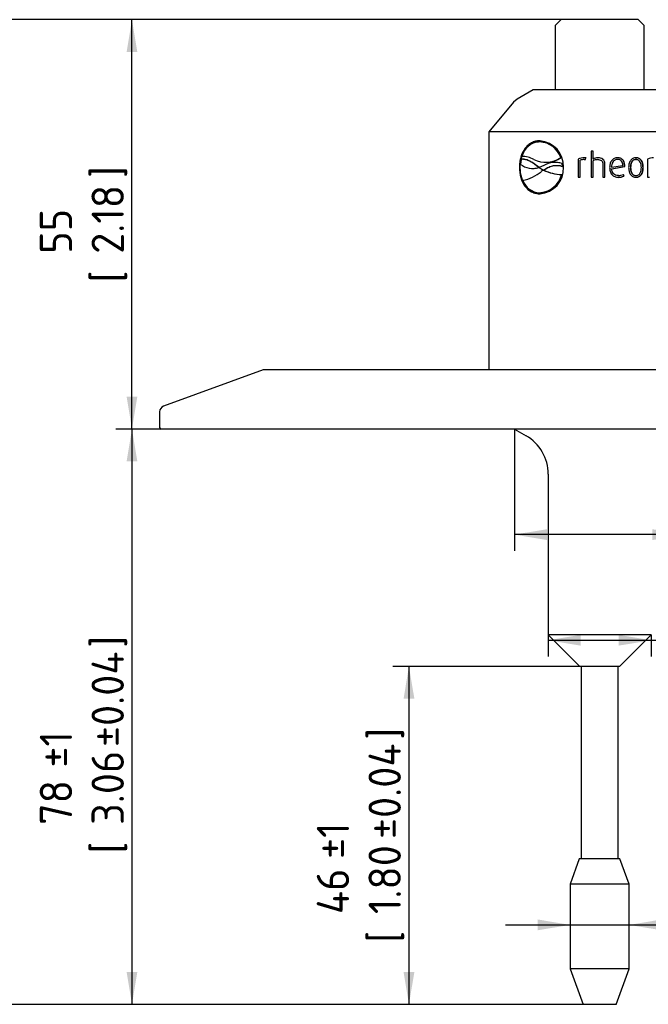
# Model space of a CAD drawing. Header units: millimetres. Extents: x 0 to 296, y -88 to 205.
# Tile 3 of 6: x 73 to 141, y 31 to 137. Entities that reach past the tile are written whole.
import ezdxf
from ezdxf.enums import TextEntityAlignment as Align

# ---------------------------------------------------------------- set-up
doc = ezdxf.new("R2010")
doc.units = ezdxf.units.MM
doc.layers.add('Default', color=7, linetype='Continuous')
doc.layers.add('SRV-HS-X3-40T', color=7, linetype='Continuous')
doc.styles.add('SEACAD_Solid_Edge_ISO', font='seiso.ttf')
doc.styles.add('SEACAD_Solid_Edge_ISO1_Symbols', font='semeci1.ttf')
doc.dimstyles.new('Rheonics_Publish', dxfattribs={"dimtxt": 3.5, "dimasz": 3.5, "dimexe": 1.75, "dimexo": 0, "dimgap": 0.875, "dimtad": 1, "dimdec": 0, "dimlfac": 1.25, "dimdsep": 46, "dimtxsty": 'SEACAD_Solid_Edge_ISO', "dimblk1": '_SE_FILLED', "dimblk2": '_SE_FILLED', "dimsah": 1, "dimcen": 1.75, "dimazin": 0, "dimtfac": 0.5, "dimtdec": 3, "dimtmove": 0, "dimatfit": 3, "dimfxl": 1, "dimarcsym": 0})

# ---------------------------------------------------------------- blocks, each defined once
blk = doc.blocks.new('SE1')
at = {"layer": 'SRV-HS-X3-40T', "color": 7, "linetype": 'Continuous'}
for p, q in [((131.55, 137.23), (130.91, 136.59)), ((130.91, 136.59), (130.91, 129.63)), ((139.87, 137.23), (131.55, 137.23)), ((140.51, 136.59), (139.87, 137.23)), ((140.51, 129.63), (140.51, 136.59)), ((128.51, 129.63), (126.77, 128.62)), ((142.91, 129.63), (128.51, 129.63)), ((126.39, 128.31), (123.71, 125.11)), ((126.77, 128.62), (126.39, 128.31)), ((147.71, 125.11), (123.71, 125.11)), ((123.71, 125.11), (123.71, 99.35)), ((129.17, 124), (129.13, 124)), ((129.27, 124.01), (129.24, 124)), ((134.78, 123.01), (134.78, 120.21)), ((135.01, 123.01), (134.78, 123.01)), ((134.79, 123.01), (134.79, 120.21)), ((135.01, 122.15), (135.01, 123.01)), ((127.21, 122.11), (127.13, 121.6)), ((127.38, 122.13), (127.34, 122.12)), ((128.88, 121.45), (128.85, 121.45)), ((129.11, 121.25), (128.85, 121.45)), ((129.15, 121.25), (128.88, 121.45)), ((129.67, 121.45), (129.18, 121.25)), ((129.92, 121.8), (129.95, 121.8)), ((130.89, 121.78), (130.85, 121.78)), ((131.53, 122.31), (131.5, 122.31)), ((131.7, 121.66), (131.67, 121.66)), ((131.69, 121.35), (131.67, 121.66)), ((131.73, 121.35), (131.7, 121.66)), ((133.39, 122.15), (133.37, 122.15)), ((133.37, 122.15), (133.37, 120.21)), ((133.39, 122.15), (133.39, 120.21)), ((133.59, 120.21), (133.59, 122.02)), ((134.05, 122.1), (134.04, 122.1)), ((134.04, 122.1), (134.19, 122.09)), ((134.05, 122.1), (134.19, 122.09)), ((134.07, 122.29), (134.06, 122.29)), ((134.19, 122.09), (134.23, 122.28)), ((135.01, 122.15), (135.01, 122.15)), ((135.01, 120.21), (135.01, 121.96)), ((135.49, 122.1), (135.49, 122.1)), ((135.52, 122.29), (135.52, 122.29)), ((136.06, 121.61), (136.06, 120.21)), ((136.28, 121.62), (136.28, 121.62)), ((136.28, 120.21), (136.28, 121.62)), ((136.28, 120.21), (136.28, 121.62)), ((137, 121.28), (138.21, 121.46)), ((137.64, 122.29), (137.65, 122.29)), ((137.64, 122.11), (137.65, 122.11)), ((138.4, 121.45), (138.42, 121.45)), ((138.4, 121.33), (138.4, 121.45)), ((138.42, 121.33), (138.42, 121.45)), ((139.62, 122.29), (139.65, 122.29)), ((139.62, 122.1), (139.65, 122.1)), ((140.9, 122.15), (140.9, 120.21)), ((127.09, 121.26), (127.03, 121.26)), ((128.58, 121.14), (128.62, 121.14)), ((129.15, 121.25), (129.11, 121.25)), ((129.18, 121.25), (129.11, 121.25)), ((129.12, 121.23), (129.15, 121.23)), ((129.21, 121.25), (129.15, 121.25)), ((129.15, 121.23), (129.62, 120.95)), ((129.6, 120.94), (129.39, 120.79)), ((129.64, 120.95), (129.6, 120.94)), ((129.64, 120.94), (129.6, 120.94)), ((129.65, 120.95), (129.62, 120.95)), ((129.67, 120.95), (129.64, 120.95)), ((129.67, 120.95), (129.64, 120.94)), ((131.62, 120.46), (131.59, 120.46)), ((131.73, 121.35), (131.69, 121.35)), ((136.99, 121.28), (137, 121.28)), ((137, 121.11), (138.4, 121.33)), ((137, 121.11), (137.01, 121.11)), ((137.01, 121.11), (138.42, 121.33)), ((137.73, 120.36), (137.74, 120.36)), ((138.34, 120.32), (138.27, 120.49)), ((138.36, 120.32), (138.28, 120.49)), ((138.4, 121.33), (138.42, 121.33)), ((139.04, 121.23), (139.06, 121.23)), ((139.62, 120.37), (139.65, 120.37)), ((140.4, 121.23), (140.43, 121.23)), ((133.37, 120.21), (133.59, 120.21)), ((134.78, 120.21), (135.01, 120.21)), ((136.06, 120.21), (136.28, 120.21)), ((137.72, 120.18), (137.73, 120.18)), ((138.34, 120.32), (138.36, 120.32)), ((139.62, 120.18), (139.65, 120.18)), ((140.9, 120.21), (141.1, 120.21)), ((129.33, 118.51), (129.36, 118.52)), ((99.32, 99.35), (88.53, 95.42)), ((172.1, 99.35), (99.32, 99.35)), ((88.11, 94.82), (88.11, 93.11)), ((183.15, 92.95), (88.27, 92.95)), ((126.5, 92.95), (127.75, 92.23)), ((130.15, 88.07), (130.15, 70.67)), ((141.27, 70.67), (130.15, 70.67)), ((130.15, 70.67), (133.55, 67.27)), ((137.87, 67.27), (141.27, 70.67)), ((137.87, 67.27), (133.55, 67.27)), ((133.7, 67.27), (133.7, 46.46)), ((137.72, 46.46), (137.72, 67.27)), ((133.51, 46.46), (132.51, 43.72)), ((137.91, 46.46), (133.51, 46.46)), ((138.91, 43.72), (137.91, 46.46)), ((138.91, 43.72), (132.51, 43.72)), ((132.51, 43.72), (132.51, 34.57)), ((138.91, 34.57), (138.91, 43.72)), ((138.91, 34.57), (132.51, 34.57)), ((132.51, 34.57), (133.91, 30.72)), ((137.51, 30.72), (138.91, 34.57)), ((137.51, 30.72), (133.91, 30.72))]:
    blk.add_line(p, q, dxfattribs=at)
for centre, radius, start, end in [((129.03, 121.35), 2.78, 358.1455, 85.7079), ((129.1, 121.46), 2.55, 19.4724, 86.8848), ((129.13, 121.46), 2.55, 19.4789, 86.8747), ((128.49, 123.36), 2.23, 232.3514, 286.4878), ((127.44, 120.29), 2.14, 57.7945, 93.9115), ((129.86, 124.68), 2.88, 243.6281, 304.5855), ((130.91, 119.3), 2.48, 72.351, 120.001), ((129.9, 124.68), 2.88, 271.0685, 304.5902), ((130.95, 119.3), 2.48, 72.3512, 91.4054), ((134.05, 120.57), 1.72, 89.5493, 113.2663), ((134.06, 120.59), 1.7, 89.5507, 113.4139), ((134.02, 120.89), 1.21, 89.2441, 110.8508), ((134.12, 121.79), 0.504, 76.8482, 96.9335), ((135.54, 121.13), 1.15, 91.1251, 117.765), ((135.54, 121.15), 1.14, 91.1422, 117.9336), ((135.5, 121.1), 0.992, 90.674, 119.9366), ((141.54, 120.75), 1.54, 90.131, 114.6041), ((126.47, 124.45), 4.69, 281.3065, 308.6057), ((128.52, 123.36), 2.22, 272.397, 286.5051), ((129.03, 121.16), 2.78, 274.1514, 1.9874), ((129.08, 121.08), 2.58, 273.3636, 346.0214), ((129.13, 121.07), 2.56, 275.0882, 346.2764), ((131.79, 125.49), 5.03, 244.5939, 267.6233), ((131.83, 125.49), 5.03, 244.5897, 267.6279), ((137.75, 121.52), 1.16, 269.4186, 297.2631), ((129.29, 120.53), 2.02, 199.3989, 268.4971), ((137.75, 121.49), 1.32, 268.7984, 296.6803), ((137.76, 121.51), 1.33, 268.8001, 296.5142), ((88.75, 94.82), 0.64, 110, 180), ((88.27, 93.11), 0.16, 180, 270), ((125.35, 88.07), 4.8, 0, 60)]:
    blk.add_arc(centre, radius, start, end, dxfattribs=at)
for points, knots in [([(129.24, 124.12), (129.16, 124.12), (129.08, 124.12), (128.92, 124.1), (128.85, 124.09), (128.62, 124.03), (128.47, 123.98), (128.2, 123.83), (128.08, 123.75), (127.84, 123.54), (127.73, 123.42), (127.44, 123.02), (127.28, 122.7), (127.13, 122.18), (127.09, 122), (127.05, 121.72), (127.04, 121.63), (127.03, 121.45), (127.03, 121.35), (127.03, 121.26)], [0, 0, 0, 0, 0.0625, 0.0625, 0.125, 0.125, 0.25, 0.25, 0.375, 0.375, 0.5, 0.5, 0.75, 0.75, 0.875, 0.875, 0.9375, 0.9375, 1, 1, 1, 1]), ([(129.28, 124.12), (129.2, 124.12), (129.12, 124.12), (128.97, 124.1), (128.89, 124.09), (128.67, 124.03), (128.52, 123.98), (128.25, 123.83), (128.12, 123.74), (127.89, 123.53), (127.78, 123.41), (127.58, 123.15), (127.5, 123), (127.35, 122.69), (127.29, 122.52), (127.19, 122.18), (127.15, 122), (127.11, 121.72), (127.1, 121.63), (127.09, 121.45), (127.09, 121.35), (127.09, 121.26)], [0, 0, 0, 0, 0.0625, 0.0625, 0.125, 0.125, 0.25, 0.25, 0.375, 0.375, 0.5, 0.5, 0.625, 0.625, 0.75, 0.75, 0.875, 0.875, 0.9375, 0.9375, 1, 1, 1, 1]), ([(129.24, 124), (129.18, 124), (129.13, 124), (129.02, 123.99), (128.97, 123.99), (128.81, 123.96), (128.71, 123.93), (128.51, 123.86), (128.41, 123.81), (128.22, 123.71), (128.13, 123.65), (127.88, 123.44), (127.73, 123.27), (127.54, 122.98), (127.49, 122.87), (127.41, 122.71), (127.38, 122.65), (127.34, 122.54), (127.32, 122.48), (127.3, 122.42)], [0, 0, 0, 0, 0.0625, 0.0625, 0.125, 0.125, 0.25, 0.25, 0.375, 0.375, 0.5, 0.5, 0.75, 0.75, 0.875, 0.875, 0.9375, 0.9375, 1, 1, 1, 1]), ([(128.85, 121.45), (128.78, 121.5), (128.72, 121.55), (128.58, 121.65), (128.52, 121.69), (128.31, 121.83), (128.18, 121.9), (127.9, 122.03), (127.76, 122.08), (127.55, 122.12), (127.48, 122.12), (127.34, 122.13), (127.28, 122.12), (127.21, 122.11)], [0, 0, 0, 0, 0.125, 0.125, 0.25, 0.25, 0.5, 0.5, 0.75, 0.75, 0.875, 0.875, 1, 1, 1, 1]), ([(128.88, 121.45), (128.82, 121.5), (128.75, 121.55), (128.62, 121.65), (128.55, 121.7), (128.35, 121.83), (128.21, 121.91), (127.94, 122.03), (127.8, 122.08), (127.59, 122.12), (127.52, 122.13), (127.43, 122.13), (127.4, 122.13), (127.38, 122.13)], [0, 0, 0, 0, 0.125, 0.125, 0.25, 0.25, 0.5, 0.5, 0.75, 0.75, 0.875, 0.875, 0.918494, 0.918494, 0.918494, 0.918494]), ([(129.62, 120.95), (129.69, 121), (129.77, 121.05), (129.92, 121.15), (130, 121.19), (130.25, 121.31), (130.42, 121.37), (130.68, 121.43), (130.77, 121.45), (130.96, 121.47), (131.05, 121.47), (131.24, 121.47), (131.33, 121.45), (131.47, 121.43), (131.51, 121.41), (131.6, 121.39), (131.65, 121.37), (131.69, 121.35)], [0, 0, 0, 0, 0.125, 0.125, 0.25, 0.25, 0.5, 0.5, 0.625, 0.625, 0.75, 0.75, 0.875, 0.875, 0.9375, 0.9375, 1, 1, 1, 1]), ([(129.65, 120.95), (129.73, 121), (129.8, 121.05), (129.96, 121.15), (130.04, 121.19), (130.29, 121.31), (130.45, 121.37), (130.72, 121.43), (130.81, 121.45), (130.94, 121.47), (130.98, 121.47), (131.02, 121.47)], [0, 0, 0, 0, 0.125, 0.125, 0.25, 0.25, 0.5, 0.5, 0.625, 0.625, 0.6789969, 0.6789969, 0.6789969, 0.6789969]), ([(135.49, 122.1), (135.56, 122.1), (135.63, 122.09), (135.77, 122.05), (135.84, 122.03), (135.95, 121.94), (135.99, 121.88), (136.05, 121.75), (136.05, 121.68), (136.06, 121.61)], [0, 0, 0, 0, 0.25, 0.25, 0.5, 0.5, 0.75, 0.75, 1, 1, 1, 1]), ([(136.28, 121.62), (136.28, 121.66), (136.28, 121.71), (136.26, 121.81), (136.25, 121.85), (136.21, 121.94), (136.19, 121.98), (136.13, 122.06), (136.1, 122.09), (135.99, 122.19), (135.9, 122.23), (135.71, 122.28), (135.62, 122.28), (135.52, 122.29)], [0, 0, 0, 0, 0.125, 0.125, 0.25, 0.25, 0.375, 0.375, 0.5, 0.5, 0.75, 0.75, 1, 1, 1, 1]), ([(136.28, 121.62), (136.27, 121.66), (136.27, 121.71), (136.26, 121.81), (136.24, 121.85), (136.19, 121.98), (136.13, 122.06), (135.98, 122.18), (135.9, 122.23), (135.73, 122.27), (135.65, 122.28), (135.58, 122.28)], [0, 0, 0, 0, 0.125, 0.125, 0.25, 0.25, 0.5, 0.5, 0.75, 0.75, 0.9498844, 0.9498844, 0.9498844, 0.9498844]), ([(137.65, 122.29), (137.59, 122.29), (137.52, 122.28), (137.4, 122.26), (137.34, 122.24), (137.17, 122.15), (137.07, 122.06), (136.92, 121.86), (136.87, 121.74), (136.82, 121.55), (136.81, 121.49), (136.8, 121.36), (136.8, 121.3), (136.79, 121.23)], [0, 0, 0, 0, 0.125, 0.125, 0.25, 0.25, 0.5, 0.5, 0.75, 0.75, 0.875, 0.875, 1, 1, 1, 1]), ([(137.64, 122.11), (137.54, 122.11), (137.44, 122.09), (137.27, 122), (137.2, 121.93), (137.09, 121.76), (137.05, 121.67), (137, 121.48), (136.99, 121.38), (136.99, 121.28)], [0, 0, 0, 0, 0.25, 0.25, 0.5, 0.5, 0.75, 0.75, 1, 1, 1, 1]), ([(137.65, 122.11), (137.55, 122.11), (137.45, 122.09), (137.28, 122), (137.21, 121.93), (137.1, 121.76), (137.06, 121.67), (137.01, 121.48), (137, 121.38), (137, 121.28)], [0, 0, 0, 0, 0.25, 0.25, 0.5, 0.5, 0.75, 0.75, 1, 1, 1, 1]), ([(138.4, 121.45), (138.4, 121.5), (138.4, 121.56), (138.39, 121.66), (138.37, 121.72), (138.33, 121.87), (138.28, 121.97), (138.14, 122.13), (138.05, 122.19), (137.9, 122.25), (137.85, 122.27), (137.74, 122.28), (137.69, 122.29), (137.64, 122.29)], [0, 0, 0, 0, 0.125, 0.125, 0.25, 0.25, 0.5, 0.5, 0.75, 0.75, 0.875, 0.875, 1, 1, 1, 1]), ([(138.42, 121.45), (138.42, 121.5), (138.42, 121.56), (138.4, 121.66), (138.39, 121.72), (138.35, 121.87), (138.3, 121.97), (138.16, 122.13), (138.06, 122.19), (137.91, 122.25), (137.86, 122.27), (137.76, 122.28), (137.7, 122.29), (137.65, 122.29)], [0, 0, 0, 0, 0.125, 0.125, 0.25, 0.25, 0.5, 0.5, 0.75, 0.75, 0.875, 0.875, 1, 1, 1, 1]), ([(138.21, 121.46), (138.21, 121.54), (138.2, 121.63), (138.16, 121.78), (138.13, 121.86), (138.03, 121.99), (137.96, 122.04), (137.81, 122.1), (137.73, 122.11), (137.65, 122.11)], [0, 0, 0, 0, 0.25, 0.25, 0.5, 0.5, 0.75, 0.75, 1, 1, 1, 1]), ([(139.65, 122.29), (139.59, 122.29), (139.53, 122.28), (139.41, 122.26), (139.35, 122.24), (139.19, 122.15), (139.1, 122.06), (138.96, 121.85), (138.91, 121.73), (138.87, 121.55), (138.86, 121.49), (138.85, 121.36), (138.85, 121.3), (138.84, 121.23)], [0, 0, 0, 0, 0.125, 0.125, 0.25, 0.25, 0.5, 0.5, 0.75, 0.75, 0.875, 0.875, 1, 1, 1, 1]), ([(139.62, 122.1), (139.57, 122.1), (139.53, 122.1), (139.43, 122.07), (139.39, 122.06), (139.27, 121.98), (139.2, 121.9), (139.11, 121.73), (139.08, 121.63), (139.04, 121.43), (139.04, 121.33), (139.04, 121.23)], [0, 0, 0, 0, 0.125, 0.125, 0.25, 0.25, 0.5, 0.5, 0.75, 0.75, 1, 1, 1, 1]), ([(139.65, 122.1), (139.6, 122.1), (139.55, 122.1), (139.46, 122.07), (139.41, 122.06), (139.29, 121.98), (139.23, 121.9), (139.13, 121.73), (139.1, 121.63), (139.07, 121.43), (139.06, 121.34), (139.06, 121.23)], [0, 0, 0, 0, 0.125, 0.125, 0.25, 0.25, 0.5, 0.5, 0.75, 0.75, 1, 1, 1, 1]), ([(140.4, 121.23), (140.4, 121.3), (140.39, 121.36), (140.38, 121.49), (140.37, 121.55), (140.34, 121.67), (140.33, 121.73), (140.28, 121.85), (140.26, 121.9), (140.19, 122.01), (140.15, 122.06), (140.07, 122.14), (140.02, 122.18), (139.91, 122.23), (139.86, 122.26), (139.74, 122.28), (139.68, 122.29), (139.62, 122.29)], [0, 0, 0, 0, 0.125, 0.125, 0.25, 0.25, 0.375, 0.375, 0.5, 0.5, 0.625, 0.625, 0.75, 0.75, 0.875, 0.875, 1, 1, 1, 1]), ([(140.43, 121.23), (140.43, 121.3), (140.43, 121.36), (140.41, 121.49), (140.4, 121.55), (140.38, 121.67), (140.36, 121.73), (140.31, 121.85), (140.29, 121.9), (140.22, 122.01), (140.18, 122.06), (140.09, 122.14), (140.04, 122.18), (139.94, 122.24), (139.88, 122.26), (139.77, 122.28), (139.71, 122.29), (139.65, 122.29)], [0, 0, 0, 0, 0.125, 0.125, 0.25, 0.25, 0.375, 0.375, 0.5, 0.5, 0.625, 0.625, 0.75, 0.75, 0.875, 0.875, 1, 1, 1, 1]), ([(140.22, 121.23), (140.22, 121.33), (140.22, 121.44), (140.18, 121.63), (140.15, 121.73), (140.06, 121.9), (140, 121.98), (139.88, 122.05), (139.83, 122.07), (139.74, 122.1), (139.69, 122.1), (139.65, 122.1)], [0, 0, 0, 0, 0.25, 0.25, 0.5, 0.5, 0.75, 0.75, 0.875, 0.875, 1, 1, 1, 1]), ([(127.03, 121.26), (127.04, 120.88), (127.08, 120.5), (127.28, 119.81), (127.43, 119.5), (127.83, 118.96), (128.07, 118.75), (128.61, 118.47), (128.92, 118.4), (129.24, 118.39)], [0, 0, 0, 0, 0.25, 0.25, 0.5, 0.5, 0.75, 0.75, 1, 1, 1, 1]), ([(127.09, 121.26), (127.09, 121.16), (127.09, 121.07), (127.1, 120.88), (127.11, 120.79), (127.15, 120.51), (127.19, 120.33), (127.29, 119.99), (127.35, 119.82), (127.5, 119.51), (127.59, 119.37), (127.78, 119.1), (127.89, 118.98), (128.12, 118.77), (128.25, 118.68), (128.52, 118.54), (128.67, 118.48), (128.89, 118.43), (128.97, 118.41), (129.12, 118.4), (129.2, 118.39), (129.28, 118.39)], [0, 0, 0, 0, 0.0625, 0.0625, 0.125, 0.125, 0.25, 0.25, 0.375, 0.375, 0.5, 0.5, 0.625, 0.625, 0.75, 0.75, 0.875, 0.875, 0.9375, 0.9375, 1, 1, 1, 1]), ([(136.79, 121.23), (136.8, 121.17), (136.8, 121.1), (136.81, 120.97), (136.83, 120.9), (136.88, 120.71), (136.94, 120.58), (137.11, 120.38), (137.22, 120.3), (137.41, 120.22), (137.47, 120.2), (137.6, 120.18), (137.67, 120.18), (137.73, 120.18)], [0, 0, 0, 0, 0.125, 0.125, 0.25, 0.25, 0.5, 0.5, 0.75, 0.75, 0.875, 0.875, 1, 1, 1, 1]), ([(137.73, 120.36), (137.63, 120.36), (137.53, 120.38), (137.35, 120.45), (137.27, 120.5), (137.13, 120.64), (137.08, 120.73), (137.04, 120.87), (137.03, 120.92), (137.01, 121.02), (137, 121.06), (137, 121.11)], [0, 0, 0, 0, 0.25, 0.25, 0.5, 0.5, 0.75, 0.75, 0.875, 0.875, 1, 1, 1, 1]), ([(137.74, 120.36), (137.64, 120.36), (137.55, 120.38), (137.36, 120.45), (137.28, 120.5), (137.14, 120.64), (137.09, 120.73), (137.05, 120.87), (137.03, 120.92), (137.02, 121.02), (137.01, 121.06), (137.01, 121.11)], [0, 0, 0, 0, 0.25, 0.25, 0.5, 0.5, 0.75, 0.75, 0.875, 0.875, 1, 1, 1, 1]), ([(138.84, 121.23), (138.85, 121.17), (138.85, 121.11), (138.86, 120.98), (138.87, 120.92), (138.9, 120.8), (138.92, 120.74), (138.97, 120.62), (138.99, 120.56), (139.06, 120.46), (139.1, 120.41), (139.19, 120.33), (139.24, 120.29), (139.35, 120.23), (139.41, 120.21), (139.52, 120.18), (139.59, 120.18), (139.65, 120.18)], [0, 0, 0, 0, 0.125, 0.125, 0.25, 0.25, 0.375, 0.375, 0.5, 0.5, 0.625, 0.625, 0.75, 0.75, 0.875, 0.875, 1, 1, 1, 1]), ([(139.04, 121.23), (139.04, 121.14), (139.04, 121.04), (139.08, 120.84), (139.11, 120.75), (139.2, 120.57), (139.27, 120.49), (139.39, 120.42), (139.43, 120.4), (139.52, 120.37), (139.57, 120.37), (139.62, 120.37)], [0, 0, 0, 0, 0.25, 0.25, 0.5, 0.5, 0.75, 0.75, 0.875, 0.875, 1, 1, 1, 1]), ([(139.06, 121.23), (139.06, 121.14), (139.07, 121.03), (139.1, 120.84), (139.13, 120.74), (139.23, 120.57), (139.29, 120.49), (139.41, 120.41), (139.46, 120.4), (139.55, 120.37), (139.6, 120.37), (139.65, 120.37)], [0, 0, 0, 0, 0.25, 0.25, 0.5, 0.5, 0.75, 0.75, 0.875, 0.875, 1, 1, 1, 1]), ([(139.62, 120.18), (139.68, 120.18), (139.74, 120.18), (139.86, 120.21), (139.91, 120.23), (140.07, 120.32), (140.16, 120.41), (140.29, 120.62), (140.33, 120.74), (140.37, 120.92), (140.38, 120.98), (140.39, 121.11), (140.4, 121.17), (140.4, 121.23)], [0, 0, 0, 0, 0.125, 0.125, 0.25, 0.25, 0.5, 0.5, 0.75, 0.75, 0.875, 0.875, 1, 1, 1, 1]), ([(139.65, 120.18), (139.71, 120.18), (139.77, 120.18), (139.88, 120.21), (139.94, 120.23), (140.1, 120.32), (140.19, 120.41), (140.32, 120.62), (140.36, 120.74), (140.4, 120.92), (140.41, 120.98), (140.43, 121.11), (140.43, 121.17), (140.43, 121.23)], [0, 0, 0, 0, 0.125, 0.125, 0.25, 0.25, 0.5, 0.5, 0.75, 0.75, 0.875, 0.875, 1, 1, 1, 1]), ([(139.65, 120.37), (139.69, 120.37), (139.74, 120.37), (139.83, 120.4), (139.88, 120.41), (140, 120.49), (140.06, 120.57), (140.15, 120.74), (140.18, 120.84), (140.22, 121.03), (140.22, 121.13), (140.22, 121.23)], [0, 0, 0, 0, 0.125, 0.125, 0.25, 0.25, 0.5, 0.5, 0.75, 0.75, 1, 1, 1, 1])]:
    blk.add_open_spline(points, degree=3, knots=knots, dxfattribs=at)
blk.add_open_spline([(129.27, 124.01), (129.24, 124), (129.2, 124), (129.16, 124)], degree=3, dxfattribs=at)
blk = doc.blocks.new('DMBLK199')
at = {"layer": 'Default', "linetype": 'Continuous'}
for points in [[(133.65, 69.52), (133.65, 70.69), (130.15, 70.1)], [(137.77, 69.52), (141.27, 70.1), (137.77, 70.69)]]:
    blk.add_hatch(color=7, dxfattribs=at).paths.add_polyline_path(points)
at = {"layer": 'Default', "color": 7, "linetype": 'Continuous'}
for p, q in [((130.15, 70.67), (130.15, 68.35)), ((141.27, 70.67), (141.27, 68.35)), ((130.15, 70.1), (172.99, 70.1))]:
    blk.add_line(p, q, dxfattribs=at)
for s, style, p in [('14', 'SEACAD_Solid_Edge_ISO', (162.06, 80.08)), ('[', 'SEACAD_Solid_Edge_ISO', (158.96, 74.48)), (']', 'SEACAD_Solid_Edge_ISO', (170.49, 74.48)), ('O', 'SEACAD_Solid_Edge_ISO1_Symbols', (152.61, 74.48)), ('0.55', 'SEACAD_Solid_Edge_ISO', (162.06, 74.48))]:
    blk.add_text(s, height=3.5, dxfattribs=dict(at, style=style)).set_placement(p, align=Align.TOP_LEFT)
blk = doc.blocks.new('_SE_FILLED')
at = {"color": 0}
blk.add_line((0, 0), (-1, 0), dxfattribs=at)
blk.add_solid([(0, 0), (-1, -0.1665), (-1, 0.1665), (0, 0)], dxfattribs=at)
blk = doc.blocks.new('DMBLK200')
at = {"layer": 'Default', "linetype": 'Continuous'}
for points in [[(84.54, 133.73), (85.7, 133.73), (85.12, 137.23)], [(84.54, 96.45), (85.12, 92.95), (85.7, 96.45)]]:
    blk.add_hatch(color=7, dxfattribs=at).paths.add_polyline_path(points)
at = {"layer": 'Default', "color": 7, "linetype": 'Continuous'}
for p, q in [((135.71, 137.23), (83.37, 137.23)), ((85.12, 92.95), (85.12, 137.23)), ((88.27, 92.95), (83.37, 92.95))]:
    blk.add_line(p, q, dxfattribs=at)
at = {"layer": 'Default', "color": 7, "linetype": 'Continuous', "style": 'SEACAD_Solid_Edge_ISO'}
for s, p in [(']', (80.75, 120.1)), ('2.18', (80.75, 111.9)), ('55', (75.15, 111.9)), ('[', (80.75, 108.8))]:
    blk.add_text(s, height=3.5, rotation=90, dxfattribs=at).set_placement(p, align=Align.TOP_LEFT)
blk = doc.blocks.new('DMBLK203')
at = {"layer": 'Default', "linetype": 'Continuous'}
for points in [[(68.69, 133.73), (69.86, 133.73), (69.27, 137.23)], [(68.69, 34.22), (69.27, 30.72), (69.86, 34.22)]]:
    blk.add_hatch(color=7, dxfattribs=at).paths.add_polyline_path(points)
at = {"layer": 'Default', "color": 7, "linetype": 'Continuous'}
for p, q in [((131.55, 137.23), (67.52, 137.23)), ((69.27, 137.23), (69.27, 30.72)), ((135.71, 30.72), (67.52, 30.72))]:
    blk.add_line(p, q, dxfattribs=at)
at = {"layer": 'Default', "color": 7, "linetype": 'Continuous', "style": 'SEACAD_Solid_Edge_ISO'}
for s, p in [('±0.04', (64.9, 83.82)), (']', (64.9, 94.55)), ('±1', (59.3, 82.07)), ('5.24', (64.9, 75.22)), ('133', (59.3, 75.22)), ('[', (64.9, 72.12))]:
    blk.add_text(s, height=3.5, rotation=90, dxfattribs=at).set_placement(p, align=Align.TOP_LEFT)
blk = doc.blocks.new('DMBLK204')
at = {"layer": 'Default', "linetype": 'Continuous'}
for points in [[(84.54, 89.45), (85.7, 89.45), (85.12, 92.95)], [(84.54, 34.22), (85.12, 30.72), (85.7, 34.22)]]:
    blk.add_hatch(color=7, dxfattribs=at).paths.add_polyline_path(points)
at = {"layer": 'Default', "color": 7, "linetype": 'Continuous'}
for p, q in [((88.27, 92.95), (83.37, 92.95)), ((85.12, 92.95), (85.12, 30.72)), ((135.71, 30.72), (83.37, 30.72))]:
    blk.add_line(p, q, dxfattribs=at)
at = {"layer": 'Default', "color": 7, "linetype": 'Continuous', "style": 'SEACAD_Solid_Edge_ISO'}
for s, p in [('±0.04', (80.75, 58.55)), (']', (80.75, 69.29)), ('±1', (75.15, 56.33)), ('3.06', (80.75, 50.12)), ('78', (75.15, 50.12)), ('[', (80.75, 47.02))]:
    blk.add_text(s, height=3.5, rotation=90, dxfattribs=at).set_placement(p, align=Align.TOP_LEFT)
blk = doc.blocks.new('DMBLK205')
at = {"layer": 'Default', "linetype": 'Continuous'}
for points in [[(114.5, 63.77), (115.67, 63.77), (115.08, 67.27)], [(114.5, 34.22), (115.08, 30.72), (115.67, 34.22)]]:
    blk.add_hatch(color=7, dxfattribs=at).paths.add_polyline_path(points)
at = {"layer": 'Default', "color": 7, "linetype": 'Continuous'}
for p, q in [((135.71, 67.27), (113.33, 67.27)), ((115.08, 67.27), (115.08, 30.72)), ((135.71, 30.72), (113.33, 30.72))]:
    blk.add_line(p, q, dxfattribs=at)
at = {"layer": 'Default', "color": 7, "linetype": 'Continuous', "style": 'SEACAD_Solid_Edge_ISO'}
for s, p in [('±0.04', (110.71, 48.6)), (']', (110.71, 59.34)), ('±1', (105.11, 46.45)), ('1.80', (110.71, 40.48)), ('46', (105.11, 40.48)), ('[', (110.71, 37.38))]:
    blk.add_text(s, height=3.5, rotation=90, dxfattribs=at).set_placement(p, align=Align.TOP_LEFT)
blk = doc.blocks.new('DMBLK206')
at = {"layer": 'Default', "linetype": 'Continuous'}
for points in [[(130, 80.94), (130, 82.11), (126.5, 81.53)], [(141.42, 80.94), (144.92, 81.53), (141.42, 82.11)]]:
    blk.add_hatch(color=7, dxfattribs=at).paths.add_polyline_path(points)
at = {"layer": 'Default', "color": 7, "linetype": 'Continuous'}
for p, q in [((126.5, 92.95), (126.5, 79.78)), ((144.92, 92.95), (144.92, 79.78)), ((172.85, 81.53), (126.5, 81.53))]:
    blk.add_line(p, q, dxfattribs=at)
for s, style, p in [('23', 'SEACAD_Solid_Edge_ISO', (162.31, 91.5)), ('O', 'SEACAD_Solid_Edge_ISO1_Symbols', (152.86, 85.9)), ('[', 'SEACAD_Solid_Edge_ISO', (159.21, 85.9)), ('0.91', 'SEACAD_Solid_Edge_ISO', (162.31, 85.9)), (']', 'SEACAD_Solid_Edge_ISO', (170.35, 85.9))]:
    blk.add_text(s, height=3.5, dxfattribs=dict(at, style=style)).set_placement(p, align=Align.TOP_LEFT)
blk = doc.blocks.new('DMBLK207')
at = {"layer": 'Default', "linetype": 'Continuous'}
for points in [[(129.01, 39.9), (129.01, 38.73), (132.51, 39.31)], [(142.41, 39.9), (138.91, 39.31), (142.41, 38.73)]]:
    blk.add_hatch(color=7, dxfattribs=at).paths.add_polyline_path(points)
at = {"layer": 'Default', "color": 7, "linetype": 'Continuous'}
blk.add_line((125.51, 39.31), (173.09, 39.31), dxfattribs=at)
for s, style, p in [('8', 'SEACAD_Solid_Edge_ISO', (162.88, 49.29)), ('O', 'SEACAD_Solid_Edge_ISO1_Symbols', (153.43, 43.69)), ('[', 'SEACAD_Solid_Edge_ISO', (159.78, 43.69)), ('0.31', 'SEACAD_Solid_Edge_ISO', (162.88, 43.69)), (']', 'SEACAD_Solid_Edge_ISO', (170.59, 43.69))]:
    blk.add_text(s, height=3.5, dxfattribs=dict(at, style=style)).set_placement(p, align=Align.TOP_LEFT)

msp = doc.modelspace()

# ---------------------------------------------------------------- block references
at = {"layer": 'Default'}
msp.add_blockref('SE1', (0, 0), dxfattribs=at)

# ---------------------------------------------------------------- dimensions: what is measured, and where the dimension line sits
at = {"layer": 'Default', "color": 7, "linetype": 'Continuous'}
for base, p1, p2, angle, text, override, picture, middle, dimtype in [((69.272, 30.723), (139.869, 137.226), (135.709, 30.723), 90, '\\A1;<> ±1', {"dimpost": '\\X', "dimtdec": 2}, 'DMBLK203', (69.272, 83.974), 160), ((85.12, 137.226), (88.269, 92.947), (135.709, 137.226), 90, '\\A1;<>', {"dimpost": '\\X'}, 'DMBLK200', (85.12, 115.086), 160), ((85.12, 30.723), (88.269, 92.947), (135.709, 30.723), 90, '\\A1;<> ±1', {"dimpost": '\\X', "dimtdec": 2}, 'DMBLK204', (85.12, 58.792), 160), ((130.149, 70.103), (130.149, 70.666), (141.269, 70.666), 0, '\\A1;%%C <>', {"dimpost": '\\X'}, 'DMBLK199', (151.386, 70.103), 161), ((115.083, 67.266), (135.709, 67.266), (135.709, 30.723), 270, '\\A1;<> ±1', {"dimpost": '\\X', "dimtdec": 2}, 'DMBLK205', (115.083, 48.994), 161), ((132.509, 39.314), (132.509, 34.569), (138.909, 34.569), 0, '\\A1;%%C <> ', {"dimdec": 1, "dimpost": '\\X'}, 'DMBLK207', (152.203, 39.314), 161)]:
    dim = msp.add_linear_dim(base=base, p1=p1, p2=p2, angle=angle, text=text, dimstyle='Rheonics_Publish', override=override, dxfattribs=at)
    dim.commit()
    dim.dimension.update_dxf_attribs({"geometry": picture, "text_midpoint": middle, "dimtype": dimtype})
dim = msp.add_linear_dim(base=(126.502, 81.527), p1=(144.917, 92.947), p2=(126.502, 92.947), text='\\A1;%%C <>', dimstyle='Rheonics_Publish', override={"dimdec": 1, "dimpost": '\\X'}, dxfattribs=at)
dim.commit()
dim.dimension.update_dxf_attribs({"geometry": 'DMBLK206', "text_midpoint": (151.64, 81.527), "dimtype": 160})

doc.saveas('drawing.dxf')
